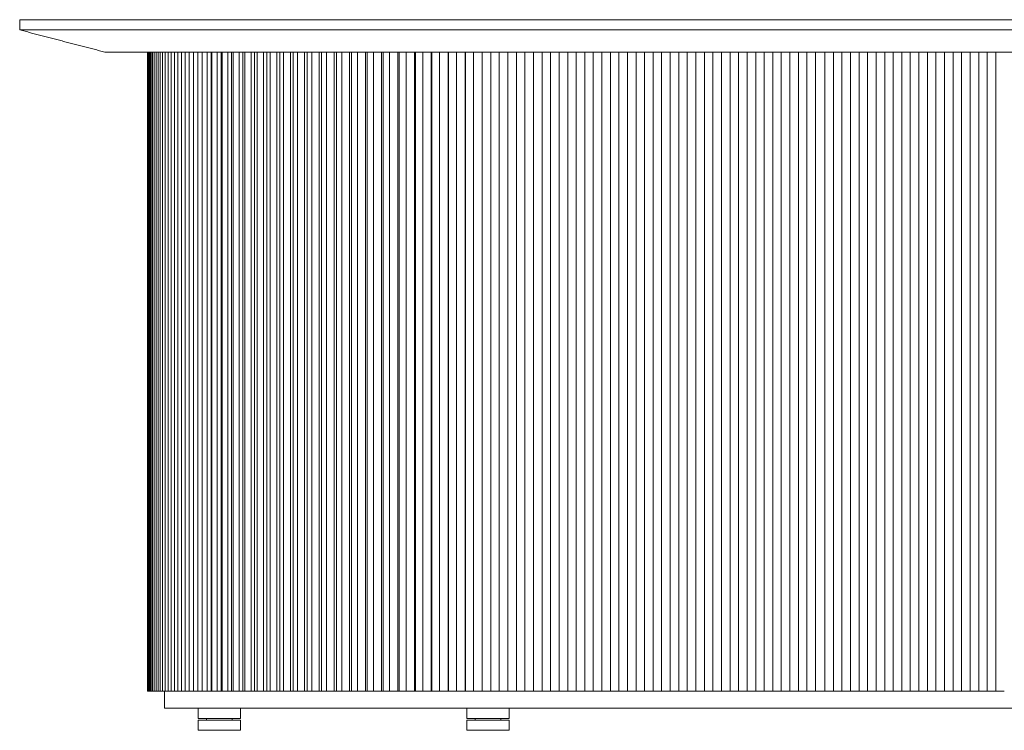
# Model space of a CAD drawing. Header units: millimetres. Extents: x -19591 to -17532, y -10399 to -9171.
# Tile 3 of 4: x -18482 to -17904, y -9588 to -9171. Entities that reach past the tile are written whole.
import ezdxf

# ---------------------------------------------------------------- set-up
doc = ezdxf.new("R2010")
doc.units = ezdxf.units.MM
doc.header["$MEASUREMENT"] = 0
doc.layers.add('Make2D$visible$lines', color=7, linetype='Continuous', lineweight=18, true_color=0x000000)

msp = doc.modelspace()

# ---------------------------------------------------------------- linework, layer by layer
at = {"layer": 'Make2D$visible$lines'}
for points in [[(-18482.06, -9171.41), (-18344.56, -9171.41), (-18207.06, -9171.41)], [(-18482.06, -9177.41), (-18482.06, -9174.41), (-18482.06, -9171.41)], [(-17807.06, -9171.41), (-18007.06, -9171.41), (-18207.06, -9171.41)], [(-18482.06, -9177.41), (-18344.56, -9177.41), (-18207.06, -9177.41)], [(-18432.06, -9190.41), (-18457.06, -9183.91), (-18482.06, -9177.41)], [(-17807.06, -9177.41), (-18007.06, -9177.41), (-18207.06, -9177.41)], [(-18432.06, -9190.41), (-18319.56, -9190.41), (-18207.06, -9190.41)], [(-18407.04, -9190.49), (-18407.04, -9378), (-18407.04, -9565.5)], [(-18407.04, -9190.49), (-18407.01, -9190.49), (-18406.99, -9190.49)], [(-18406.99, -9565.5), (-18406.99, -9378), (-18406.99, -9190.49)], [(-18406.99, -9190.49), (-18406.9, -9190.49), (-18406.81, -9190.49)], [(-18406.81, -9190.49), (-18406.81, -9378), (-18406.81, -9565.5)], [(-18406.81, -9190.49), (-18406.66, -9190.49), (-18406.5, -9190.49)], [(-18406.5, -9565.5), (-18406.5, -9378), (-18406.5, -9190.49)], [(-18406.5, -9190.49), (-18406.29, -9190.49), (-18406.07, -9190.49)], [(-18406.07, -9190.49), (-18406.07, -9378), (-18406.07, -9565.5)], [(-18406.07, -9190.49), (-18405.8, -9190.49), (-18405.52, -9190.49)], [(-18405.52, -9565.5), (-18405.52, -9378), (-18405.52, -9190.49)], [(-18405.52, -9190.49), (-18405.18, -9190.49), (-18404.84, -9190.49)], [(-18404.84, -9190.49), (-18404.84, -9378), (-18404.84, -9565.5)], [(-18404.84, -9190.49), (-18404.43, -9190.49), (-18404.03, -9190.49)], [(-18404.03, -9565.5), (-18404.03, -9378), (-18404.03, -9190.49)], [(-18404.03, -9190.49), (-18403.57, -9190.49), (-18403.1, -9190.49)], [(-18403.1, -9190.49), (-18403.1, -9378), (-18403.1, -9565.5)], [(-18403.1, -9190.49), (-18402.58, -9190.49), (-18402.05, -9190.49)], [(-18402.05, -9565.5), (-18402.05, -9378), (-18402.05, -9190.49)], [(-18402.05, -9190.49), (-18401.46, -9190.49), (-18400.88, -9190.49)], [(-18400.88, -9190.49), (-18400.88, -9378), (-18400.88, -9565.5)], [(-18400.88, -9190.49), (-18400.23, -9190.49), (-18399.58, -9190.49)], [(-18399.58, -9565.5), (-18399.58, -9378), (-18399.58, -9190.49)], [(-18399.58, -9190.49), (-18398.87, -9190.49), (-18398.16, -9190.49)], [(-18398.16, -9190.49), (-18398.16, -9378), (-18398.16, -9565.5)], [(-18398.16, -9190.49), (-18397.4, -9190.49), (-18396.63, -9190.49)], [(-18397.06, -9190.49), (-18397.06, -9190.45), (-18397.06, -9190.41)], [(-18396.63, -9565.5), (-18396.63, -9378), (-18396.63, -9190.49)], [(-18396.63, -9190.49), (-18395.8, -9190.49), (-18394.97, -9190.49)], [(-18394.97, -9190.49), (-18394.97, -9378), (-18394.97, -9565.5)], [(-18394.97, -9190.49), (-18394.08, -9190.49), (-18393.2, -9190.49)], [(-18393.2, -9565.5), (-18393.2, -9378), (-18393.2, -9190.49)], [(-18393.2, -9190.49), (-18392.25, -9190.49), (-18391.3, -9190.49)], [(-18391.3, -9190.49), (-18391.3, -9378), (-18391.3, -9565.5)], [(-18391.3, -9190.49), (-18390.3, -9190.49), (-18389.3, -9190.49)], [(-18389.3, -9565.5), (-18389.3, -9378), (-18389.3, -9190.49)], [(-18389.3, -9190.49), (-18388.23, -9190.49), (-18387.17, -9190.49)], [(-18387.17, -9190.49), (-18387.17, -9378), (-18387.17, -9565.5)], [(-18387.17, -9190.49), (-18386.05, -9190.49), (-18384.94, -9190.49)], [(-18384.94, -9565.5), (-18384.94, -9378), (-18384.94, -9190.49)], [(-18384.94, -9190.49), (-18383.76, -9190.49), (-18382.59, -9190.49)], [(-18382.59, -9190.49), (-18382.59, -9378), (-18382.59, -9565.5)], [(-18382.59, -9190.49), (-18381.36, -9190.49), (-18380.14, -9190.49)], [(-18380.14, -9565.5), (-18380.14, -9378), (-18380.14, -9190.49)], [(-18380.14, -9190.49), (-18378.85, -9190.49), (-18377.56, -9190.49)], [(-18377.56, -9190.49), (-18377.56, -9378), (-18377.56, -9565.5)], [(-18377.56, -9190.49), (-18376.3, -9190.49), (-18375.04, -9190.49)], [(-18375.04, -9565.5), (-18375.04, -9378), (-18375.04, -9190.49)], [(-18375.04, -9190.49), (-18374.97, -9190.49), (-18374.9, -9190.49)], [(-18374.9, -9565.5), (-18374.9, -9378), (-18374.9, -9190.49)], [(-18374.9, -9190.49), (-18373.5, -9190.49), (-18372.11, -9190.49)], [(-18372.11, -9190.49), (-18372.11, -9378), (-18372.11, -9565.5)], [(-18372.11, -9190.49), (-18370.89, -9190.49), (-18369.67, -9190.49)], [(-18369.67, -9565.5), (-18369.67, -9378), (-18369.67, -9190.49)], [(-18369.67, -9190.49), (-18369.45, -9190.49), (-18369.23, -9190.49)], [(-18369.23, -9565.5), (-18369.23, -9378), (-18369.23, -9190.49)], [(-18369.23, -9190.49), (-18367.74, -9190.49), (-18366.24, -9190.49)], [(-18366.24, -9190.49), (-18366.24, -9378), (-18366.24, -9565.5)], [(-18366.24, -9190.49), (-18365.06, -9190.49), (-18363.89, -9190.49)], [(-18363.89, -9565.5), (-18363.89, -9378), (-18363.89, -9190.49)], [(-18363.89, -9190.49), (-18363.52, -9190.49), (-18363.16, -9190.49)], [(-18363.16, -9565.5), (-18363.16, -9378), (-18363.16, -9190.49)], [(-18363.16, -9190.49), (-18361.57, -9190.49), (-18359.97, -9190.49)], [(-18359.97, -9190.49), (-18359.97, -9378), (-18359.97, -9565.5)], [(-18359.97, -9190.49), (-18358.84, -9190.49), (-18357.71, -9190.49)], [(-18357.71, -9565.5), (-18357.71, -9378), (-18357.71, -9190.49)], [(-18357.71, -9190.49), (-18357.21, -9190.49), (-18356.7, -9190.49)], [(-18356.7, -9565.5), (-18356.7, -9378), (-18356.7, -9190.49)], [(-18356.7, -9190.49), (-18355.01, -9190.49), (-18353.32, -9190.49)], [(-18353.32, -9190.49), (-18353.32, -9378), (-18353.32, -9565.5)], [(-18353.32, -9190.49), (-18352.24, -9190.49), (-18351.16, -9190.49)], [(-18351.16, -9565.5), (-18351.16, -9378), (-18351.16, -9190.49)], [(-18351.16, -9190.49), (-18350.51, -9190.49), (-18349.86, -9190.49)], [(-18349.86, -9565.5), (-18349.86, -9378), (-18349.86, -9190.49)], [(-18349.86, -9190.49), (-18348.08, -9190.49), (-18346.3, -9190.49)], [(-18346.3, -9190.49), (-18346.3, -9378), (-18346.3, -9565.5)], [(-18346.3, -9190.49), (-18345.27, -9190.49), (-18344.24, -9190.49)], [(-18344.24, -9565.5), (-18344.24, -9378), (-18344.24, -9190.49)], [(-18344.24, -9190.49), (-18343.45, -9190.49), (-18342.66, -9190.49)], [(-18342.66, -9565.5), (-18342.66, -9378), (-18342.66, -9190.49)], [(-18342.66, -9190.49), (-18340.79, -9190.49), (-18338.92, -9190.49)], [(-18338.92, -9190.49), (-18338.92, -9378), (-18338.92, -9565.5)], [(-18338.92, -9190.49), (-18337.95, -9190.49), (-18336.98, -9190.49)], [(-18336.98, -9565.5), (-18336.98, -9378), (-18336.98, -9190.49)], [(-18336.98, -9190.49), (-18336.05, -9190.49), (-18335.12, -9190.49)], [(-18335.12, -9565.5), (-18335.12, -9378), (-18335.12, -9190.49)], [(-18335.12, -9190.49), (-18333.17, -9190.49), (-18331.22, -9190.49)], [(-18331.22, -9190.49), (-18331.22, -9378), (-18331.22, -9565.5)], [(-18331.22, -9190.49), (-18330.31, -9190.49), (-18329.4, -9190.49)], [(-18329.4, -9565.5), (-18329.4, -9378), (-18329.4, -9190.49)], [(-18329.4, -9190.49), (-18328.33, -9190.49), (-18327.26, -9190.49)], [(-18327.26, -9565.5), (-18327.26, -9378), (-18327.26, -9190.49)], [(-18327.26, -9190.49), (-18325.23, -9190.49), (-18323.21, -9190.49)], [(-18323.21, -9190.49), (-18323.21, -9378), (-18323.21, -9565.5)], [(-18323.21, -9190.49), (-18322.35, -9190.49), (-18321.5, -9190.49)], [(-18321.5, -9565.5), (-18321.5, -9378), (-18321.5, -9190.49)], [(-18321.5, -9190.49), (-18320.3, -9190.49), (-18319.1, -9190.49)], [(-18319.1, -9565.5), (-18319.1, -9378), (-18319.1, -9190.49)], [(-18319.1, -9190.49), (-18317, -9190.49), (-18314.9, -9190.49)], [(-18314.9, -9190.49), (-18314.9, -9378), (-18314.9, -9565.5)], [(-18314.9, -9190.49), (-18314.11, -9190.49), (-18313.32, -9190.49)], [(-18313.32, -9565.5), (-18313.32, -9378), (-18313.32, -9190.49)], [(-18313.32, -9190.49), (-18311.99, -9190.49), (-18310.65, -9190.49)], [(-18310.65, -9565.5), (-18310.65, -9378), (-18310.65, -9190.49)], [(-18310.65, -9190.49), (-18308.49, -9190.49), (-18306.32, -9190.49)], [(-18306.32, -9190.49), (-18306.32, -9378), (-18306.32, -9565.5)], [(-18306.32, -9190.49), (-18305.6, -9190.49), (-18304.87, -9190.49)], [(-18304.87, -9565.5), (-18304.87, -9378), (-18304.87, -9190.49)], [(-18304.87, -9190.49), (-18303.41, -9190.49), (-18301.95, -9190.49)], [(-18301.95, -9565.5), (-18301.95, -9378), (-18301.95, -9190.49)], [(-18301.95, -9190.49), (-18299.72, -9190.49), (-18297.49, -9190.49)], [(-18297.49, -9190.49), (-18297.49, -9378), (-18297.49, -9565.5)], [(-18297.49, -9190.49), (-18296.83, -9190.49), (-18296.18, -9190.49)], [(-18296.18, -9565.5), (-18296.18, -9378), (-18296.18, -9190.49)], [(-18296.18, -9190.49), (-18294.59, -9190.49), (-18293, -9190.49)], [(-18293, -9565.5), (-18293, -9378), (-18293, -9190.49)], [(-18293, -9190.49), (-18290.72, -9190.49), (-18288.44, -9190.49)], [(-18288.44, -9190.49), (-18288.44, -9378), (-18288.44, -9565.5)], [(-18288.44, -9190.49), (-18287.85, -9190.49), (-18287.26, -9190.49)], [(-18287.26, -9565.5), (-18287.26, -9378), (-18287.26, -9190.49)], [(-18287.26, -9190.49), (-18285.55, -9190.49), (-18283.84, -9190.49)], [(-18283.84, -9565.5), (-18283.84, -9378), (-18283.84, -9190.49)], [(-18283.84, -9190.49), (-18281.51, -9190.49), (-18279.18, -9190.49)], [(-18279.18, -9190.49), (-18279.18, -9378), (-18279.18, -9565.5)], [(-18279.18, -9190.49), (-18278.65, -9190.49), (-18278.13, -9190.49)], [(-18278.13, -9565.5), (-18278.13, -9378), (-18278.13, -9190.49)], [(-18278.13, -9190.49), (-18276.31, -9190.49), (-18274.49, -9190.49)], [(-18274.49, -9565.5), (-18274.49, -9378), (-18274.49, -9190.49)], [(-18274.49, -9190.49), (-18272.11, -9190.49), (-18269.73, -9190.49)], [(-18269.73, -9190.49), (-18269.73, -9378), (-18269.73, -9565.5)], [(-18269.73, -9190.49), (-18269.28, -9190.49), (-18268.83, -9190.49)], [(-18268.83, -9565.5), (-18268.83, -9378), (-18268.83, -9190.49)], [(-18268.83, -9190.49), (-18266.9, -9190.49), (-18264.97, -9190.49)], [(-18264.97, -9565.5), (-18264.97, -9378), (-18264.97, -9190.49)], [(-18264.97, -9190.49), (-18262.55, -9190.49), (-18260.13, -9190.49)], [(-18260.13, -9190.49), (-18260.13, -9378), (-18260.13, -9565.5)], [(-18260.13, -9190.49), (-18259.76, -9190.49), (-18259.38, -9190.49)], [(-18259.38, -9565.5), (-18259.38, -9378), (-18259.38, -9190.49)], [(-18259.38, -9190.49), (-18257.34, -9190.49), (-18255.3, -9190.49)], [(-18255.3, -9565.5), (-18255.3, -9378), (-18255.3, -9190.49)], [(-18255.3, -9190.49), (-18252.85, -9190.49), (-18250.4, -9190.49)], [(-18250.4, -9190.49), (-18250.4, -9378), (-18250.4, -9565.5)], [(-18250.4, -9190.49), (-18250.1, -9190.49), (-18249.79, -9190.49)], [(-18249.79, -9565.5), (-18249.79, -9378), (-18249.79, -9190.49)], [(-18249.79, -9190.49), (-18247.65, -9190.49), (-18245.51, -9190.49)], [(-18245.51, -9565.5), (-18245.51, -9378), (-18245.51, -9190.49)], [(-18245.51, -9190.49), (-18243.03, -9190.49), (-18240.56, -9190.49)], [(-18240.56, -9190.49), (-18240.56, -9378), (-18240.56, -9565.5)], [(-18240.56, -9190.49), (-18240.33, -9190.49), (-18240.1, -9190.49)], [(-18240.1, -9565.5), (-18240.1, -9378), (-18240.1, -9190.49)], [(-18240.1, -9190.49), (-18237.86, -9190.49), (-18235.62, -9190.49)], [(-18235.62, -9565.5), (-18235.62, -9378), (-18235.62, -9190.49)], [(-18235.62, -9190.49), (-18233.13, -9190.49), (-18230.63, -9190.49)], [(-18230.63, -9190.49), (-18230.63, -9378), (-18230.63, -9565.5)], [(-18230.63, -9190.49), (-18230.48, -9190.49), (-18230.32, -9190.49)], [(-18230.32, -9565.5), (-18230.32, -9378), (-18230.32, -9190.49)], [(-18230.32, -9190.49), (-18227.99, -9190.49), (-18225.66, -9190.49)], [(-18225.66, -9565.5), (-18225.66, -9378), (-18225.66, -9190.49)], [(-18225.66, -9190.49), (-18223.16, -9190.49), (-18220.65, -9190.49)], [(-18220.65, -9190.49), (-18220.65, -9378), (-18220.65, -9565.5)], [(-18220.65, -9190.49), (-18220.57, -9190.49), (-18220.48, -9190.49)], [(-18220.48, -9565.5), (-18220.48, -9378), (-18220.48, -9190.49)], [(-18220.48, -9190.49), (-18218.07, -9190.49), (-18215.66, -9190.49)], [(-18215.66, -9565.5), (-18215.66, -9378), (-18215.66, -9190.49)], [(-18215.66, -9190.49), (-18213.14, -9190.49), (-18210.63, -9190.49)], [(-18210.63, -9190.49), (-18210.63, -9378), (-18210.63, -9565.5)], [(-18210.63, -9190.49), (-18210.62, -9190.49), (-18210.61, -9190.49)], [(-18210.61, -9565.5), (-18210.61, -9378), (-18210.61, -9190.49)], [(-18210.61, -9190.49), (-18208.12, -9190.49), (-18205.63, -9190.49)], [(-18207.06, -9190.41), (-18207.06, -9190.45), (-18207.06, -9190.49)], [(-17807.06, -9190.41), (-18007.06, -9190.41), (-18207.06, -9190.41)], [(-18205.63, -9565.5), (-18205.63, -9378), (-18205.63, -9190.49)], [(-18205.63, -9190.49), (-18203.11, -9190.49), (-18200.6, -9190.49)], [(-18200.6, -9190.49), (-18198.1, -9190.49), (-18195.6, -9190.49)], [(-18200.6, -9190.49), (-18200.6, -9378), (-18200.6, -9565.5)], [(-18195.6, -9565.5), (-18195.6, -9378), (-18195.6, -9190.49)], [(-18195.6, -9190.49), (-18193.08, -9190.49), (-18190.57, -9190.49)], [(-18190.57, -9190.49), (-18188.07, -9190.49), (-18185.57, -9190.49)], [(-18190.57, -9190.49), (-18190.57, -9378), (-18190.57, -9565.5)], [(-18185.57, -9565.5), (-18185.57, -9378), (-18185.57, -9190.49)], [(-18185.57, -9190.49), (-18183.05, -9190.49), (-18180.54, -9190.49)], [(-18180.54, -9190.49), (-18178.04, -9190.49), (-18175.54, -9190.49)], [(-18180.54, -9190.49), (-18180.54, -9378), (-18180.54, -9565.5)], [(-18175.54, -9565.5), (-18175.54, -9378), (-18175.54, -9190.49)], [(-18175.54, -9190.49), (-18173.02, -9190.49), (-18170.51, -9190.49)], [(-18170.51, -9190.49), (-18168.01, -9190.49), (-18165.51, -9190.49)], [(-18170.51, -9190.49), (-18170.51, -9378), (-18170.51, -9565.5)], [(-18165.51, -9565.5), (-18165.51, -9378), (-18165.51, -9190.49)], [(-18165.51, -9190.49), (-18162.99, -9190.49), (-18160.48, -9190.49)], [(-18160.48, -9190.49), (-18157.98, -9190.49), (-18155.48, -9190.49)], [(-18160.48, -9190.49), (-18160.48, -9378), (-18160.48, -9565.5)], [(-18155.48, -9565.5), (-18155.48, -9378), (-18155.48, -9190.49)], [(-18155.48, -9190.49), (-18152.96, -9190.49), (-18150.45, -9190.49)], [(-18150.45, -9190.49), (-18147.95, -9190.49), (-18145.45, -9190.49)], [(-18150.45, -9190.49), (-18150.45, -9378), (-18150.45, -9565.5)], [(-18145.45, -9565.5), (-18145.45, -9378), (-18145.45, -9190.49)], [(-18145.45, -9190.49), (-18142.93, -9190.49), (-18140.42, -9190.49)], [(-18140.42, -9190.49), (-18137.92, -9190.49), (-18135.42, -9190.49)], [(-18140.42, -9190.49), (-18140.42, -9378), (-18140.42, -9565.5)], [(-18135.42, -9565.5), (-18135.42, -9378), (-18135.42, -9190.49)], [(-18135.42, -9190.49), (-18132.9, -9190.49), (-18130.39, -9190.49)], [(-18130.39, -9190.49), (-18127.89, -9190.49), (-18125.39, -9190.49)], [(-18130.39, -9190.49), (-18130.39, -9378), (-18130.39, -9565.5)], [(-18125.39, -9565.5), (-18125.39, -9378), (-18125.39, -9190.49)], [(-18125.39, -9190.49), (-18122.87, -9190.49), (-18120.36, -9190.49)], [(-18120.36, -9190.49), (-18117.86, -9190.49), (-18115.36, -9190.49)], [(-18120.36, -9190.49), (-18120.36, -9378), (-18120.36, -9565.5)], [(-18115.36, -9565.5), (-18115.36, -9378), (-18115.36, -9190.49)], [(-18115.36, -9190.49), (-18112.84, -9190.49), (-18110.33, -9190.49)], [(-18110.33, -9190.49), (-18107.83, -9190.49), (-18105.33, -9190.49)], [(-18110.33, -9190.49), (-18110.33, -9378), (-18110.33, -9565.5)], [(-18105.33, -9565.5), (-18105.33, -9378), (-18105.33, -9190.49)], [(-18105.33, -9190.49), (-18102.81, -9190.49), (-18100.3, -9190.49)], [(-18100.3, -9190.49), (-18097.8, -9190.49), (-18095.3, -9190.49)], [(-18100.3, -9190.49), (-18100.3, -9378), (-18100.3, -9565.5)], [(-18095.3, -9565.5), (-18095.3, -9378), (-18095.3, -9190.49)], [(-18095.3, -9190.49), (-18092.78, -9190.49), (-18090.27, -9190.49)], [(-18090.27, -9190.49), (-18087.77, -9190.49), (-18085.27, -9190.49)], [(-18090.27, -9190.49), (-18090.27, -9378), (-18090.27, -9565.5)], [(-18085.27, -9565.5), (-18085.27, -9378), (-18085.27, -9190.49)], [(-18085.27, -9190.49), (-18082.75, -9190.49), (-18080.24, -9190.49)], [(-18080.24, -9190.49), (-18077.74, -9190.49), (-18075.24, -9190.49)], [(-18080.24, -9190.49), (-18080.24, -9378), (-18080.24, -9565.5)], [(-18075.24, -9565.5), (-18075.24, -9378), (-18075.24, -9190.49)], [(-18075.24, -9190.49), (-18072.72, -9190.49), (-18070.21, -9190.49)], [(-18070.21, -9190.49), (-18067.71, -9190.49), (-18065.21, -9190.49)], [(-18070.21, -9190.49), (-18070.21, -9378), (-18070.21, -9565.5)], [(-18065.21, -9565.5), (-18065.21, -9378), (-18065.21, -9190.49)], [(-18065.21, -9190.49), (-18062.69, -9190.49), (-18060.18, -9190.49)], [(-18060.18, -9190.49), (-18057.68, -9190.49), (-18055.18, -9190.49)], [(-18060.18, -9190.49), (-18060.18, -9378), (-18060.18, -9565.5)], [(-18055.18, -9565.5), (-18055.18, -9378), (-18055.18, -9190.49)], [(-18055.18, -9190.49), (-18052.66, -9190.49), (-18050.15, -9190.49)], [(-18050.15, -9190.49), (-18047.65, -9190.49), (-18045.15, -9190.49)], [(-18050.15, -9190.49), (-18050.15, -9378), (-18050.15, -9565.5)], [(-18045.15, -9565.5), (-18045.15, -9378), (-18045.15, -9190.49)], [(-18045.15, -9190.49), (-18042.63, -9190.49), (-18040.12, -9190.49)], [(-18040.12, -9190.49), (-18037.62, -9190.49), (-18035.12, -9190.49)], [(-18040.12, -9190.49), (-18040.12, -9378), (-18040.12, -9565.5)], [(-18035.12, -9565.5), (-18035.12, -9378), (-18035.12, -9190.49)], [(-18035.12, -9190.49), (-18032.6, -9190.49), (-18030.09, -9190.49)], [(-18030.09, -9190.49), (-18027.59, -9190.49), (-18025.09, -9190.49)], [(-18030.09, -9190.49), (-18030.09, -9378), (-18030.09, -9565.5)], [(-18025.09, -9565.5), (-18025.09, -9378), (-18025.09, -9190.49)], [(-18025.09, -9190.49), (-18022.57, -9190.49), (-18020.06, -9190.49)], [(-18020.06, -9190.49), (-18017.56, -9190.49), (-18015.06, -9190.49)], [(-18020.06, -9190.49), (-18020.06, -9378), (-18020.06, -9565.5)], [(-18015.06, -9565.5), (-18015.06, -9378), (-18015.06, -9190.49)], [(-18015.06, -9190.49), (-18012.3, -9190.49), (-18009.54, -9190.49)], [(-18009.54, -9190.49), (-18007.04, -9190.49), (-18004.54, -9190.49)], [(-18009.54, -9190.49), (-18009.54, -9378), (-18009.54, -9565.5)], [(-18004.54, -9565.5), (-18004.54, -9378), (-18004.54, -9190.49)], [(-18004.54, -9190.49), (-18002.03, -9190.49), (-17999.51, -9190.49)], [(-17999.51, -9190.49), (-17997.01, -9190.49), (-17994.51, -9190.49)], [(-17999.51, -9190.49), (-17999.51, -9378), (-17999.51, -9565.5)], [(-17994.51, -9565.5), (-17994.51, -9378), (-17994.51, -9190.49)], [(-17994.51, -9190.49), (-17992, -9190.49), (-17989.48, -9190.49)], [(-17989.48, -9190.49), (-17986.98, -9190.49), (-17984.48, -9190.49)], [(-17989.48, -9190.49), (-17989.48, -9378), (-17989.48, -9565.5)], [(-17984.48, -9565.5), (-17984.48, -9378), (-17984.48, -9190.49)], [(-17984.48, -9190.49), (-17981.97, -9190.49), (-17979.45, -9190.49)], [(-17979.45, -9190.49), (-17976.95, -9190.49), (-17974.45, -9190.49)], [(-17979.45, -9190.49), (-17979.45, -9378), (-17979.45, -9565.5)], [(-17974.45, -9565.5), (-17974.45, -9378), (-17974.45, -9190.49)], [(-17974.45, -9190.49), (-17971.94, -9190.49), (-17969.42, -9190.49)], [(-17969.42, -9190.49), (-17966.92, -9190.49), (-17964.42, -9190.49)], [(-17969.42, -9190.49), (-17969.42, -9378), (-17969.42, -9565.5)], [(-17964.42, -9565.5), (-17964.42, -9378), (-17964.42, -9190.49)], [(-17964.42, -9190.49), (-17961.91, -9190.49), (-17959.39, -9190.49)], [(-17959.39, -9190.49), (-17956.89, -9190.49), (-17954.39, -9190.49)], [(-17959.39, -9190.49), (-17959.39, -9378), (-17959.39, -9565.5)], [(-17954.39, -9565.5), (-17954.39, -9378), (-17954.39, -9190.49)], [(-17954.39, -9190.49), (-17951.88, -9190.49), (-17949.36, -9190.49)], [(-17949.36, -9190.49), (-17946.86, -9190.49), (-17944.36, -9190.49)], [(-17949.36, -9190.49), (-17949.36, -9378), (-17949.36, -9565.5)], [(-17944.36, -9565.5), (-17944.36, -9378), (-17944.36, -9190.49)], [(-17944.36, -9190.49), (-17941.85, -9190.49), (-17939.33, -9190.49)], [(-17939.33, -9190.49), (-17936.83, -9190.49), (-17934.33, -9190.49)], [(-17939.33, -9190.49), (-17939.33, -9378), (-17939.33, -9565.5)], [(-17934.33, -9565.5), (-17934.33, -9378), (-17934.33, -9190.49)], [(-17934.33, -9190.49), (-17931.82, -9190.49), (-17929.3, -9190.49)], [(-17929.3, -9190.49), (-17926.8, -9190.49), (-17924.3, -9190.49)], [(-17929.3, -9190.49), (-17929.3, -9378), (-17929.3, -9565.5)], [(-17924.3, -9565.5), (-17924.3, -9378), (-17924.3, -9190.49)], [(-17924.3, -9190.49), (-17921.79, -9190.49), (-17919.27, -9190.49)], [(-17919.27, -9190.49), (-17916.77, -9190.49), (-17914.27, -9190.49)], [(-17919.27, -9190.49), (-17919.27, -9378), (-17919.27, -9565.5)], [(-17914.27, -9565.5), (-17914.27, -9378), (-17914.27, -9190.49)], [(-17914.27, -9190.49), (-17911.76, -9190.49), (-17909.24, -9190.49)], [(-17909.24, -9190.49), (-17906.74, -9190.49), (-17904.24, -9190.49)], [(-17909.24, -9190.49), (-17909.24, -9378), (-17909.24, -9565.5)], [(-18407.04, -9565.5), (-18407.01, -9565.5), (-18406.99, -9565.5)], [(-18406.99, -9565.5), (-18406.9, -9565.5), (-18406.81, -9565.5)], [(-18406.81, -9565.5), (-18406.66, -9565.5), (-18406.5, -9565.5)], [(-18406.5, -9565.5), (-18406.29, -9565.5), (-18406.07, -9565.5)], [(-18406.07, -9565.5), (-18405.8, -9565.5), (-18405.52, -9565.5)], [(-18405.52, -9565.5), (-18405.18, -9565.5), (-18404.84, -9565.5)], [(-18404.84, -9565.5), (-18404.43, -9565.5), (-18404.03, -9565.5)], [(-18404.03, -9565.5), (-18403.57, -9565.5), (-18403.1, -9565.5)], [(-18403.1, -9565.5), (-18402.58, -9565.5), (-18402.05, -9565.5)], [(-18402.05, -9565.5), (-18401.46, -9565.5), (-18400.88, -9565.5)], [(-18400.88, -9565.5), (-18400.23, -9565.5), (-18399.58, -9565.5)], [(-18399.58, -9565.5), (-18398.87, -9565.5), (-18398.16, -9565.5)], [(-18398.16, -9565.5), (-18397.4, -9565.5), (-18396.63, -9565.5)], [(-18397.04, -9575.45), (-18397.04, -9570.47), (-18397.04, -9565.5)], [(-18396.63, -9565.5), (-18395.8, -9565.5), (-18394.97, -9565.5)], [(-18394.97, -9565.5), (-18394.08, -9565.5), (-18393.2, -9565.5)], [(-18393.2, -9565.5), (-18392.25, -9565.5), (-18391.3, -9565.5)], [(-18391.3, -9565.5), (-18390.3, -9565.5), (-18389.3, -9565.5)], [(-18389.3, -9565.5), (-18388.23, -9565.5), (-18387.17, -9565.5)], [(-18387.17, -9565.5), (-18386.05, -9565.5), (-18384.94, -9565.5)], [(-18384.94, -9565.5), (-18383.76, -9565.5), (-18382.59, -9565.5)], [(-18382.59, -9565.5), (-18381.36, -9565.5), (-18380.14, -9565.5)], [(-18380.14, -9565.5), (-18378.85, -9565.5), (-18377.56, -9565.5)], [(-18377.56, -9565.5), (-18376.3, -9565.5), (-18375.04, -9565.5)], [(-18375.04, -9565.5), (-18374.97, -9565.5), (-18374.9, -9565.5)], [(-18374.9, -9565.5), (-18373.5, -9565.5), (-18372.11, -9565.5)], [(-18372.11, -9565.5), (-18370.89, -9565.5), (-18369.67, -9565.5)], [(-18369.67, -9565.5), (-18369.45, -9565.5), (-18369.23, -9565.5)], [(-18369.23, -9565.5), (-18367.74, -9565.5), (-18366.24, -9565.5)], [(-18366.24, -9565.5), (-18365.06, -9565.5), (-18363.89, -9565.5)], [(-18363.89, -9565.5), (-18363.52, -9565.5), (-18363.16, -9565.5)], [(-18363.16, -9565.5), (-18361.57, -9565.5), (-18359.97, -9565.5)], [(-18359.97, -9565.5), (-18358.84, -9565.5), (-18357.71, -9565.5)], [(-18357.71, -9565.5), (-18357.21, -9565.5), (-18356.7, -9565.5)], [(-18356.7, -9565.5), (-18355.01, -9565.5), (-18353.32, -9565.5)], [(-18353.32, -9565.5), (-18352.24, -9565.5), (-18351.16, -9565.5)], [(-18351.16, -9565.5), (-18350.51, -9565.5), (-18349.86, -9565.5)], [(-18349.86, -9565.5), (-18348.08, -9565.5), (-18346.3, -9565.5)], [(-18346.3, -9565.5), (-18345.27, -9565.5), (-18344.24, -9565.5)], [(-18344.24, -9565.5), (-18343.45, -9565.5), (-18342.66, -9565.5)], [(-18342.66, -9565.5), (-18340.79, -9565.5), (-18338.92, -9565.5)], [(-18338.92, -9565.5), (-18337.95, -9565.5), (-18336.98, -9565.5)], [(-18336.98, -9565.5), (-18336.05, -9565.5), (-18335.12, -9565.5)], [(-18335.12, -9565.5), (-18333.17, -9565.5), (-18331.22, -9565.5)], [(-18331.22, -9565.5), (-18330.31, -9565.5), (-18329.4, -9565.5)], [(-18329.4, -9565.5), (-18328.33, -9565.5), (-18327.26, -9565.5)], [(-18327.26, -9565.5), (-18325.23, -9565.5), (-18323.21, -9565.5)], [(-18323.21, -9565.5), (-18322.35, -9565.5), (-18321.5, -9565.5)], [(-18321.5, -9565.5), (-18320.3, -9565.5), (-18319.1, -9565.5)], [(-18319.1, -9565.5), (-18317, -9565.5), (-18314.9, -9565.5)], [(-18314.9, -9565.5), (-18314.11, -9565.5), (-18313.32, -9565.5)], [(-18313.32, -9565.5), (-18311.99, -9565.5), (-18310.65, -9565.5)], [(-18310.65, -9565.5), (-18308.49, -9565.5), (-18306.32, -9565.5)], [(-18306.32, -9565.5), (-18305.6, -9565.5), (-18304.87, -9565.5)], [(-18304.87, -9565.5), (-18303.41, -9565.5), (-18301.95, -9565.5)], [(-18301.95, -9565.5), (-18299.72, -9565.5), (-18297.49, -9565.5)], [(-18297.49, -9565.5), (-18296.83, -9565.5), (-18296.18, -9565.5)], [(-18296.18, -9565.5), (-18294.59, -9565.5), (-18293, -9565.5)], [(-18293, -9565.5), (-18290.72, -9565.5), (-18288.44, -9565.5)], [(-18288.44, -9565.5), (-18287.85, -9565.5), (-18287.26, -9565.5)], [(-18287.26, -9565.5), (-18285.55, -9565.5), (-18283.84, -9565.5)], [(-18283.84, -9565.5), (-18281.51, -9565.5), (-18279.18, -9565.5)], [(-18279.18, -9565.5), (-18278.65, -9565.5), (-18278.13, -9565.5)], [(-18278.13, -9565.5), (-18276.31, -9565.5), (-18274.49, -9565.5)], [(-18274.49, -9565.5), (-18272.11, -9565.5), (-18269.73, -9565.5)], [(-18269.73, -9565.5), (-18269.28, -9565.5), (-18268.83, -9565.5)], [(-18268.83, -9565.5), (-18266.9, -9565.5), (-18264.97, -9565.5)], [(-18264.97, -9565.5), (-18262.55, -9565.5), (-18260.13, -9565.5)], [(-18260.13, -9565.5), (-18259.76, -9565.5), (-18259.38, -9565.5)], [(-18259.38, -9565.5), (-18257.34, -9565.5), (-18255.3, -9565.5)], [(-18255.3, -9565.5), (-18252.85, -9565.5), (-18250.4, -9565.5)], [(-18250.4, -9565.5), (-18250.1, -9565.5), (-18249.79, -9565.5)], [(-18249.79, -9565.5), (-18247.65, -9565.5), (-18245.51, -9565.5)], [(-18245.51, -9565.5), (-18243.03, -9565.5), (-18240.56, -9565.5)], [(-18240.56, -9565.5), (-18240.33, -9565.5), (-18240.1, -9565.5)], [(-18240.1, -9565.5), (-18237.86, -9565.5), (-18235.62, -9565.5)], [(-18235.62, -9565.5), (-18233.13, -9565.5), (-18230.63, -9565.5)], [(-18230.63, -9565.5), (-18230.48, -9565.5), (-18230.32, -9565.5)], [(-18230.32, -9565.5), (-18227.99, -9565.5), (-18225.66, -9565.5)], [(-18225.66, -9565.5), (-18223.16, -9565.5), (-18220.65, -9565.5)], [(-18220.65, -9565.5), (-18220.57, -9565.5), (-18220.48, -9565.5)], [(-18220.48, -9565.5), (-18218.07, -9565.5), (-18215.66, -9565.5)], [(-18215.66, -9565.5), (-18213.14, -9565.5), (-18210.63, -9565.5)], [(-18210.63, -9565.5), (-18210.62, -9565.5), (-18210.61, -9565.5)], [(-18210.61, -9565.5), (-18208.12, -9565.5), (-18205.63, -9565.5)], [(-18205.63, -9565.5), (-18203.11, -9565.5), (-18200.6, -9565.5)], [(-18200.6, -9565.5), (-18198.1, -9565.5), (-18195.6, -9565.5)], [(-18195.6, -9565.5), (-18193.08, -9565.5), (-18190.57, -9565.5)], [(-18190.57, -9565.5), (-18188.07, -9565.5), (-18185.57, -9565.5)], [(-18185.57, -9565.5), (-18183.05, -9565.5), (-18180.54, -9565.5)], [(-18180.54, -9565.5), (-18178.04, -9565.5), (-18175.54, -9565.5)], [(-18175.54, -9565.5), (-18173.02, -9565.5), (-18170.51, -9565.5)], [(-18170.51, -9565.5), (-18168.01, -9565.5), (-18165.51, -9565.5)], [(-18165.51, -9565.5), (-18162.99, -9565.5), (-18160.48, -9565.5)], [(-18160.48, -9565.5), (-18157.98, -9565.5), (-18155.48, -9565.5)], [(-18155.48, -9565.5), (-18152.96, -9565.5), (-18150.45, -9565.5)], [(-18150.45, -9565.5), (-18147.95, -9565.5), (-18145.45, -9565.5)], [(-18145.45, -9565.5), (-18142.93, -9565.5), (-18140.42, -9565.5)], [(-18140.42, -9565.5), (-18137.92, -9565.5), (-18135.42, -9565.5)], [(-18135.42, -9565.5), (-18132.9, -9565.5), (-18130.39, -9565.5)], [(-18130.39, -9565.5), (-18127.89, -9565.5), (-18125.39, -9565.5)], [(-18125.39, -9565.5), (-18122.87, -9565.5), (-18120.36, -9565.5)], [(-18120.36, -9565.5), (-18117.86, -9565.5), (-18115.36, -9565.5)], [(-18115.36, -9565.5), (-18112.84, -9565.5), (-18110.33, -9565.5)], [(-18110.33, -9565.5), (-18107.83, -9565.5), (-18105.33, -9565.5)], [(-18105.33, -9565.5), (-18102.81, -9565.5), (-18100.3, -9565.5)], [(-18100.3, -9565.5), (-18097.8, -9565.5), (-18095.3, -9565.5)], [(-18095.3, -9565.5), (-18092.78, -9565.5), (-18090.27, -9565.5)], [(-18090.27, -9565.5), (-18087.77, -9565.5), (-18085.27, -9565.5)], [(-18085.27, -9565.5), (-18082.75, -9565.5), (-18080.24, -9565.5)], [(-18080.24, -9565.5), (-18077.74, -9565.5), (-18075.24, -9565.5)], [(-18075.24, -9565.5), (-18072.72, -9565.5), (-18070.21, -9565.5)], [(-18070.21, -9565.5), (-18067.71, -9565.5), (-18065.21, -9565.5)], [(-18065.21, -9565.5), (-18062.69, -9565.5), (-18060.18, -9565.5)], [(-18060.18, -9565.5), (-18057.68, -9565.5), (-18055.18, -9565.5)], [(-18055.18, -9565.5), (-18052.66, -9565.5), (-18050.15, -9565.5)], [(-18050.15, -9565.5), (-18047.65, -9565.5), (-18045.15, -9565.5)], [(-18045.15, -9565.5), (-18042.63, -9565.5), (-18040.12, -9565.5)], [(-18040.12, -9565.5), (-18037.62, -9565.5), (-18035.12, -9565.5)], [(-18035.12, -9565.5), (-18032.6, -9565.5), (-18030.09, -9565.5)], [(-18030.09, -9565.5), (-18027.59, -9565.5), (-18025.09, -9565.5)], [(-18025.09, -9565.5), (-18022.57, -9565.5), (-18020.06, -9565.5)], [(-18020.06, -9565.5), (-18017.56, -9565.5), (-18015.06, -9565.5)], [(-18015.06, -9565.5), (-18012.3, -9565.5), (-18009.54, -9565.5)], [(-18009.54, -9565.5), (-18007.04, -9565.5), (-18004.54, -9565.5)], [(-18004.54, -9565.5), (-18002.03, -9565.5), (-17999.51, -9565.5)], [(-17999.51, -9565.5), (-17997.01, -9565.5), (-17994.51, -9565.5)], [(-17994.51, -9565.5), (-17992, -9565.5), (-17989.48, -9565.5)], [(-17989.48, -9565.5), (-17986.98, -9565.5), (-17984.48, -9565.5)], [(-17984.48, -9565.5), (-17981.97, -9565.5), (-17979.45, -9565.5)], [(-17979.45, -9565.5), (-17976.95, -9565.5), (-17974.45, -9565.5)], [(-17974.45, -9565.5), (-17971.94, -9565.5), (-17969.42, -9565.5)], [(-17969.42, -9565.5), (-17966.92, -9565.5), (-17964.42, -9565.5)], [(-17964.42, -9565.5), (-17961.91, -9565.5), (-17959.39, -9565.5)], [(-17959.39, -9565.5), (-17956.89, -9565.5), (-17954.39, -9565.5)], [(-17954.39, -9565.5), (-17951.88, -9565.5), (-17949.36, -9565.5)], [(-17949.36, -9565.5), (-17946.86, -9565.5), (-17944.36, -9565.5)], [(-17944.36, -9565.5), (-17941.85, -9565.5), (-17939.33, -9565.5)], [(-17939.33, -9565.5), (-17936.83, -9565.5), (-17934.33, -9565.5)], [(-17934.33, -9565.5), (-17931.82, -9565.5), (-17929.3, -9565.5)], [(-17929.3, -9565.5), (-17926.8, -9565.5), (-17924.3, -9565.5)], [(-17924.3, -9565.5), (-17921.79, -9565.5), (-17919.27, -9565.5)], [(-17919.27, -9565.5), (-17916.77, -9565.5), (-17914.27, -9565.5)], [(-17914.27, -9565.5), (-17911.76, -9565.5), (-17909.24, -9565.5)], [(-17909.24, -9565.5), (-17906.74, -9565.5), (-17904.24, -9565.5)], [(-18397.04, -9575.45), (-18302.04, -9575.45), (-18207.04, -9575.45)], [(-18377.39, -9575.45), (-18377.39, -9578.44), (-18377.39, -9581.44)], [(-18352.39, -9575.45), (-18352.39, -9578.44), (-18352.39, -9581.44)], [(-18219.73, -9575.45), (-18219.73, -9578.44), (-18219.73, -9581.44)], [(-18207.04, -9575.45), (-18007.04, -9575.45), (-17807.04, -9575.45)], [(-18194.73, -9575.45), (-18194.73, -9578.44), (-18194.73, -9581.44)], [(-18377.39, -9581.44), (-18364.89, -9581.44), (-18352.39, -9581.44)], [(-18377.39, -9582.44), (-18364.89, -9582.44), (-18352.39, -9582.44)], [(-18377.39, -9582.44), (-18377.39, -9585.44), (-18377.39, -9588.44)], [(-18372.39, -9582.44), (-18372.39, -9581.94), (-18372.39, -9581.44)], [(-18357.39, -9582.44), (-18357.39, -9581.94), (-18357.39, -9581.44)], [(-18352.39, -9582.44), (-18352.39, -9585.44), (-18352.39, -9588.44)], [(-18219.73, -9582.44), (-18219.73, -9585.44), (-18219.73, -9588.44)], [(-18214.73, -9582.44), (-18214.73, -9581.94), (-18214.73, -9581.44)], [(-18207.23, -9581.44), (-18200.98, -9581.44), (-18194.73, -9581.44)], [(-18207.23, -9582.44), (-18200.98, -9582.44), (-18194.73, -9582.44)], [(-18199.73, -9582.44), (-18199.73, -9581.94), (-18199.73, -9581.44)], [(-18194.73, -9582.44), (-18194.73, -9585.44), (-18194.73, -9588.44)], [(-18377.39, -9588.44), (-18364.89, -9588.44), (-18352.39, -9588.44)], [(-18207.23, -9588.44), (-18200.98, -9588.44), (-18194.73, -9588.44)]]:
    msp.add_open_spline(points, degree=2, dxfattribs=at)
for points in [[(-18219.72, -9581.44), (-18219.73, -9581.44), (-18219.73, -9581.44), (-18219.73, -9581.44), (-18207.23, -9581.44)], [(-18219.72, -9582.44), (-18219.73, -9582.44), (-18219.73, -9582.44), (-18219.73, -9582.44), (-18207.23, -9582.44)], [(-18219.72, -9588.44), (-18219.73, -9588.44), (-18219.73, -9588.44), (-18219.73, -9588.44), (-18207.23, -9588.44)]]:
    msp.add_rational_spline(points, [0.995459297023, 0.997711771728, 1, 0.707106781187, 1], degree=2, knots=[58.751464, 58.751464, 58.751464, 58.904862, 58.904862, 78.539816, 78.539816, 78.539816], dxfattribs=at)

doc.saveas('drawing.dxf')
